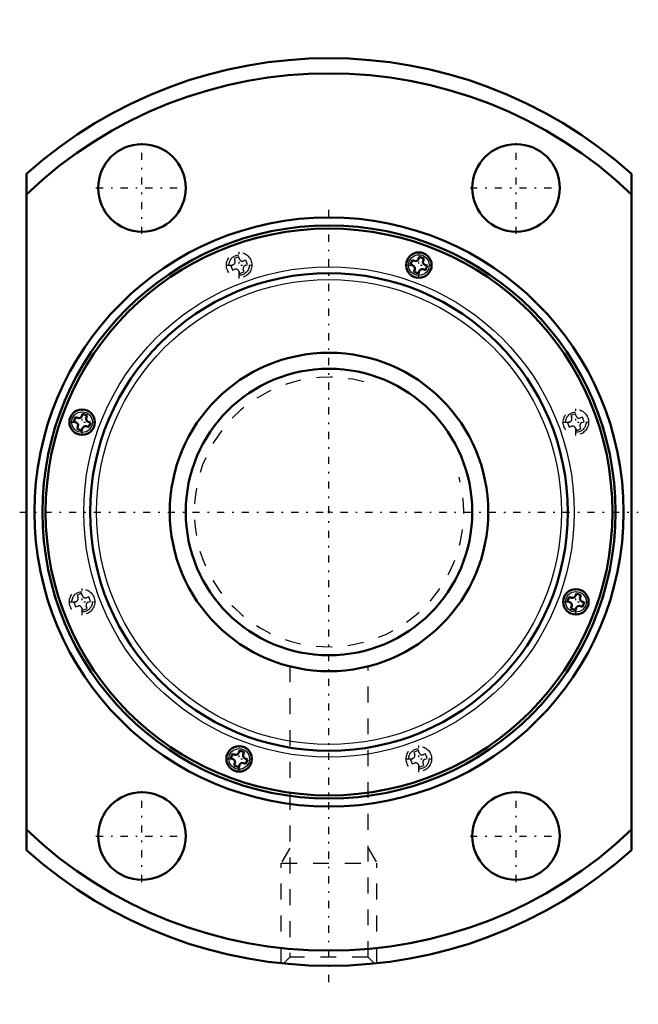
# Model space of a CAD drawing. Header units: millimetres. Extents: x -19.4 to 19.4, y -30.9 to 30.9.
import ezdxf

# ---------------------------------------------------------------- set-up
doc = ezdxf.new("R2010")
doc.units = ezdxf.units.MM
doc.linetypes.add('Center', pattern=[1.5, 0.45, -0.5, 0.05, -0.5])
doc.linetypes.add('Dashed', pattern=[2, 1, -1])
for name, color, linetype, lineweight in [('2d ConnectionPoints', 7, 'Continuous', 50), ('AM_0', 7, 'Continuous', 50), ('AM_4', 3, 'Continuous', 25), ('AM_5', 3, 'Continuous', 25), ('AM_7', 7, 'Center', 25), ('AM_9', 6, 'Dashed', 25)]:
    doc.layers.add(name, color=color, linetype=linetype, lineweight=lineweight)

# ---------------------------------------------------------------- blocks, each defined once
blk = doc.blocks.new('1_WTF2040_3ZZ_Nut_0_in_WTF2040_3ZZ_118_5LC7T_000_rev_2')
at = {"layer": 'AM_0'}
for p, q in [((-19, 21.243), (-19, -21.243)), ((19, -21.243), (19, 21.243)), ((5.225, 15.817), (5.122, 15.535)), ((5.122, 15.535), (5.263, 15.484)), ((5.366, 15.766), (5.225, 15.817)), ((5.673, 16.026), (5.622, 15.885)), ((5.673, 16.026), (5.955, 15.923)), ((5.904, 15.783), (5.955, 15.923)), ((6.164, 15.475), (6.024, 15.526)), ((6.062, 15.193), (6.164, 15.475)), ((5.383, 15.227), (5.331, 15.086)), ((5.331, 15.086), (5.613, 14.984)), ((5.613, 14.984), (5.665, 15.125)), ((5.921, 15.244), (6.062, 15.193)), ((-15.923, 5.955), (-16.026, 5.673)), ((-16.026, 5.673), (-15.885, 5.622)), ((-15.783, 5.904), (-15.923, 5.955)), ((-15.475, 6.164), (-15.526, 6.024)), ((-15.475, 6.164), (-15.193, 6.062)), ((-15.244, 5.921), (-15.193, 6.062)), ((-14.984, 5.613), (-15.125, 5.665)), ((-15.086, 5.331), (-14.984, 5.613)), ((-15.766, 5.366), (-15.817, 5.225)), ((-15.817, 5.225), (-15.535, 5.122)), ((-15.535, 5.122), (-15.484, 5.263)), ((-15.227, 5.383), (-15.086, 5.331)), ((15.086, -5.331), (14.984, -5.613)), ((15.227, -5.383), (15.086, -5.331)), ((15.535, -5.122), (15.484, -5.263)), ((15.535, -5.122), (15.817, -5.225)), ((15.766, -5.366), (15.817, -5.225)), ((14.984, -5.613), (15.125, -5.665)), ((15.244, -5.921), (15.193, -6.062)), ((15.193, -6.062), (15.475, -6.164)), ((15.475, -6.164), (15.526, -6.024)), ((15.783, -5.904), (15.923, -5.955)), ((16.026, -5.673), (15.885, -5.622)), ((15.923, -5.955), (16.026, -5.673)), ((-6.062, -15.193), (-6.164, -15.475)), ((-5.921, -15.244), (-6.062, -15.193)), ((-5.613, -14.984), (-5.665, -15.125)), ((-5.613, -14.984), (-5.331, -15.086)), ((-5.383, -15.227), (-5.331, -15.086)), ((-6.164, -15.475), (-6.024, -15.526)), ((-5.904, -15.783), (-5.955, -15.923)), ((-5.955, -15.923), (-5.673, -16.026)), ((-5.673, -16.026), (-5.622, -15.885)), ((-5.366, -15.766), (-5.225, -15.817)), ((-5.122, -15.535), (-5.263, -15.484)), ((-5.225, -15.817), (-5.122, -15.535))]:
    blk.add_line(p, q, dxfattribs=at)
for centre, radius in [((-11.75, 20.352), 2.75), ((11.75, 20.352), 2.75), ((0, 0), 18.5), ((0, 0), 18), ((0, 0), 17.8), ((5.643, 15.505), 0.8), ((0, 0), 15), ((-15.505, 5.643), 0.8), ((15.505, -5.643), 0.8), ((-5.643, -15.505), 0.8), ((-11.75, -20.352), 2.75), ((11.75, -20.352), 2.75)]:
    blk.add_circle(centre, radius, dxfattribs=at)
for centre, radius, start, end in [((0, 0), 28.5, 48.18969, 131.81031), ((0, 0), 27.55, 46.39718, 133.60282), ((5.195, 15.296), 0.2, 340, 70), ((5.434, 15.954), 0.2, 250, 340), ((6.092, 15.714), 0.2, 160, 250), ((5.853, 15.056), 0.2, 70, 160), ((-15.954, 5.434), 0.2, 340, 70), ((-15.714, 6.092), 0.2, 250, 340), ((-15.056, 5.853), 0.2, 160, 250), ((-15.296, 5.195), 0.2, 70, 160), ((15.296, -5.195), 0.2, 250, 340), ((15.954, -5.434), 0.2, 160, 250), ((15.056, -5.853), 0.2, 340, 70), ((15.714, -6.092), 0.2, 70, 160), ((-5.853, -15.056), 0.2, 250, 340), ((-5.195, -15.296), 0.2, 160, 250), ((-6.092, -15.714), 0.2, 340, 70), ((-5.434, -15.954), 0.2, 70, 160), ((0, 0), 27.55, 226.39718, 313.60282), ((0, 0), 28.5, 228.18969, 311.81031)]:
    blk.add_arc(centre, radius, start, end, dxfattribs=at)
at = {"layer": 'AM_4'}
for centre, radius in [((5.643, 15.505), 0.65), ((0, 0), 15.4), ((0, 0), 14.6), ((-15.505, 5.643), 0.65), ((15.505, -5.643), 0.65), ((-5.643, -15.505), 0.65)]:
    blk.add_circle(centre, radius, dxfattribs=at)
at = {"layer": 'AM_5', "linetype": 'Dashed'}
for p, q in [((-2.458, -21.112), (-3, -22.05)), ((2.459, -21.112), (3, -22.05)), ((-3, -28.342), (-3, -22.05)), ((-3, -22.05), (3, -22.05)), ((3, -28.342), (3, -22.05))]:
    blk.add_line(p, q, dxfattribs=at)
at = {"layer": 'AM_7'}
for p, q in [((-11.75, 17.464), (-11.75, 23.239)), ((11.75, 17.464), (11.75, 23.239)), ((-14.637, 20.352), (-8.862, 20.352)), ((8.863, 20.352), (14.637, 20.352)), ((0, -29.525), (0, 19.425)), ((-5.643, 14.665), (-5.643, 16.345)), ((5.643, 14.665), (5.643, 16.345)), ((-6.483, 15.505), (-4.803, 15.505)), ((4.803, 15.505), (6.483, 15.505)), ((-15.505, 4.803), (-15.505, 6.483)), ((15.505, 4.803), (15.505, 6.483)), ((-16.345, 5.643), (-14.665, 5.643)), ((14.665, 5.643), (16.345, 5.643)), ((-19.425, 0), (19.425, 0)), ((-15.505, -6.483), (-15.505, -4.803)), ((15.505, -6.483), (15.505, -4.803)), ((-16.345, -5.643), (-14.665, -5.643)), ((14.665, -5.643), (16.345, -5.643)), ((-5.643, -16.345), (-5.643, -14.665)), ((5.643, -16.345), (5.643, -14.665)), ((-6.483, -15.505), (-4.803, -15.505)), ((4.803, -15.505), (6.483, -15.505)), ((-11.75, -23.239), (-11.75, -17.464)), ((11.75, -23.239), (11.75, -17.464)), ((-14.637, -20.352), (-8.862, -20.352)), ((8.863, -20.352), (14.637, -20.352))]:
    blk.add_line(p, q, dxfattribs=at)
at = {"layer": 'AM_9'}
for p, q in [((-6.024, 15.526), (-6.164, 15.475)), ((-6.164, 15.475), (-6.062, 15.193)), ((-5.673, 16.026), (-5.955, 15.923)), ((-5.955, 15.923), (-5.904, 15.783)), ((-5.622, 15.885), (-5.673, 16.026)), ((-5.225, 15.817), (-5.366, 15.766)), ((-5.263, 15.484), (-5.122, 15.535)), ((-5.122, 15.535), (-5.225, 15.817)), ((-6.062, 15.193), (-5.921, 15.244)), ((-5.665, 15.125), (-5.613, 14.984)), ((-5.613, 14.984), (-5.331, 15.086)), ((-5.331, 15.086), (-5.383, 15.227)), ((15.125, 5.665), (14.984, 5.613)), ((14.984, 5.613), (15.086, 5.331)), ((15.475, 6.164), (15.193, 6.062)), ((15.193, 6.062), (15.244, 5.921)), ((15.526, 6.024), (15.475, 6.164)), ((15.923, 5.955), (15.783, 5.904)), ((15.885, 5.622), (16.026, 5.673)), ((16.026, 5.673), (15.923, 5.955)), ((15.086, 5.331), (15.227, 5.383)), ((15.484, 5.263), (15.535, 5.122)), ((15.535, 5.122), (15.817, 5.225)), ((15.817, 5.225), (15.766, 5.366)), ((-15.535, -5.122), (-15.817, -5.225)), ((-15.817, -5.225), (-15.766, -5.366)), ((-15.484, -5.263), (-15.535, -5.122)), ((-15.086, -5.331), (-15.227, -5.383)), ((-14.984, -5.613), (-15.086, -5.331)), ((-15.885, -5.622), (-16.026, -5.673)), ((-16.026, -5.673), (-15.923, -5.955)), ((-15.923, -5.955), (-15.783, -5.904)), ((-15.526, -6.024), (-15.475, -6.164)), ((-15.475, -6.164), (-15.193, -6.062)), ((-15.193, -6.062), (-15.244, -5.921)), ((-15.125, -5.665), (-14.984, -5.613)), ((-2.458, -9.695), (-2.458, -27.959)), ((2.459, -27.959), (2.459, -9.693)), ((5.613, -14.984), (5.331, -15.086)), ((5.331, -15.086), (5.383, -15.227)), ((5.665, -15.125), (5.613, -14.984)), ((6.062, -15.193), (5.921, -15.244)), ((6.164, -15.475), (6.062, -15.193)), ((5.263, -15.484), (5.122, -15.535)), ((5.122, -15.535), (5.225, -15.817)), ((5.225, -15.817), (5.366, -15.766)), ((5.622, -15.885), (5.673, -16.026)), ((5.673, -16.026), (5.955, -15.923)), ((5.955, -15.923), (5.904, -15.783)), ((6.024, -15.526), (6.164, -15.475)), ((-2.458, -27.959), (-2.852, -28.352)), ((2.459, -27.959), (-2.458, -27.959)), ((2.853, -28.353), (2.459, -27.959))]:
    blk.add_line(p, q, dxfattribs=at)
for centre, radius in [((-5.643, 15.505), 0.8), ((-5.643, 15.505), 0.64), ((15.505, 5.643), 0.8), ((15.505, 5.643), 0.64), ((-15.505, -5.643), 0.8), ((-15.505, -5.643), 0.64), ((5.643, -15.505), 0.8), ((5.643, -15.505), 0.64)]:
    blk.add_circle(centre, radius, dxfattribs=at)
for centre, start, end in [((-6.092, 15.714), 290, 20), ((-5.434, 15.954), 200, 290), ((-5.195, 15.296), 110, 200), ((-5.853, 15.056), 20, 110), ((15.056, 5.853), 290, 20), ((15.714, 6.092), 200, 290), ((15.954, 5.434), 110, 200), ((15.296, 5.195), 20, 110), ((-15.954, -5.434), 290, 20), ((-15.296, -5.195), 200, 290), ((-15.714, -6.092), 20, 110), ((-15.056, -5.853), 110, 200), ((5.195, -15.296), 290, 20), ((5.853, -15.056), 200, 290), ((5.434, -15.954), 20, 110), ((6.092, -15.714), 110, 200)]:
    blk.add_arc(centre, 0.2, start, end, dxfattribs=at)
blk = doc.blocks.new('2_WTF2040_30ZZ0_Shaft_0_in_WTF2040_3ZZ_118_5LC7T_000_rev_2')
at = {"layer": 'AM_0'}
for radius in [10, 9]:
    blk.add_circle((0, 0), radius, dxfattribs=at)
at = {"layer": 'AM_5', "linetype": 'Dashed'}
blk.add_arc((0, 0), 8.466, 75, 15, dxfattribs=at)

msp = doc.modelspace()

# ---------------------------------------------------------------- linework, layer by layer
at = {"layer": '2d ConnectionPoints'}
msp.add_point((0, 0), dxfattribs=at)
msp.add_point((0, 0), dxfattribs=at)
msp.add_point((0, 0), dxfattribs=at)

# ---------------------------------------------------------------- block references
for name in ['1_WTF2040_3ZZ_Nut_0_in_WTF2040_3ZZ_118_5LC7T_000_rev_2', '2_WTF2040_30ZZ0_Shaft_0_in_WTF2040_3ZZ_118_5LC7T_000_rev_2']:
    msp.add_blockref(name, (0, 0))

doc.saveas('drawing.dxf')
